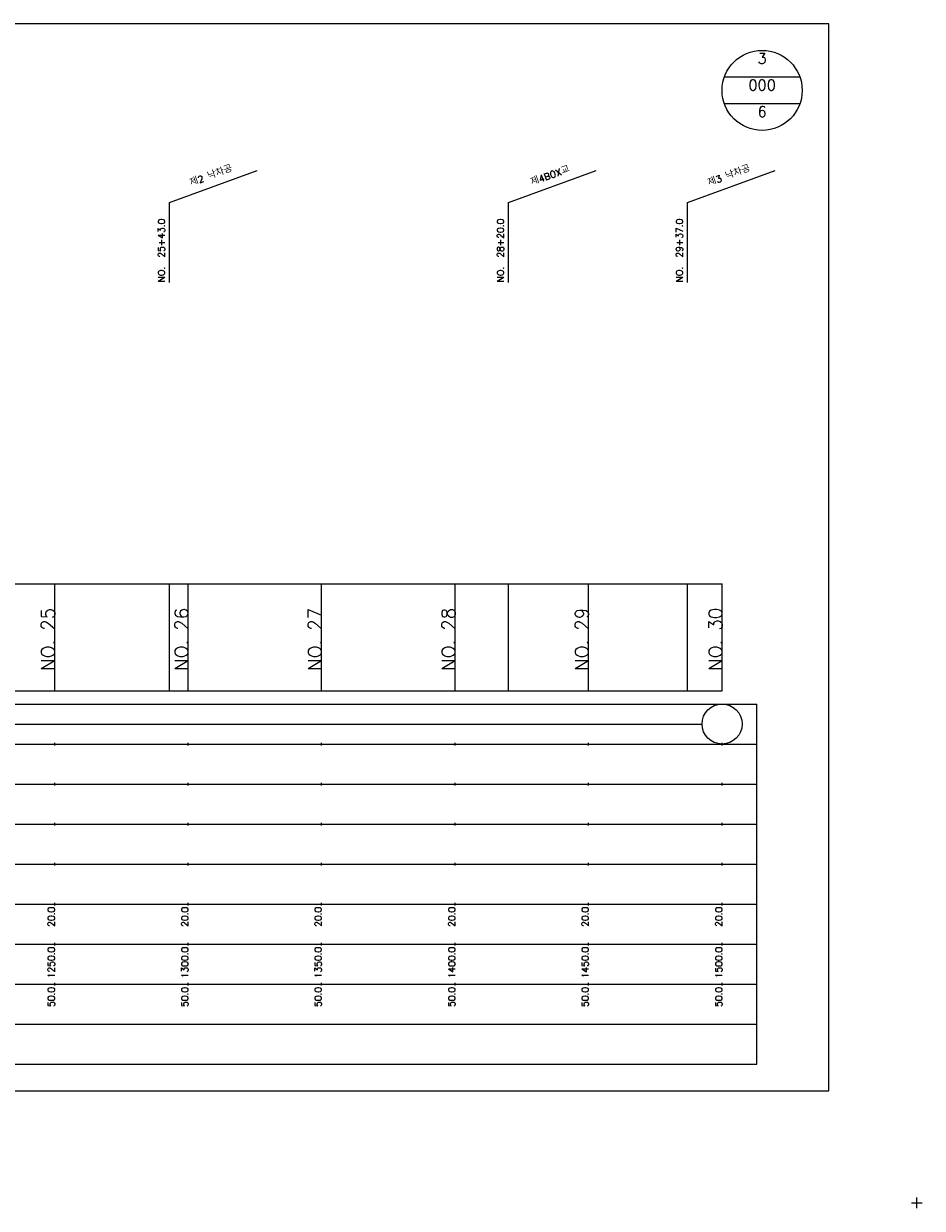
# Model space of a CAD drawing. Extents: x -504 to 685, y -2 to 1934.
# Tile 7 of 9: x 348 to 685, y 964 to 1408. Entities that reach past the tile are written whole.
import ezdxf
from ezdxf.enums import TextEntityAlignment as Align

# ---------------------------------------------------------------- set-up
doc = ezdxf.new("R2010")
doc.units = 0
doc.header["$LTSCALE"] = 5
for name, color, linetype in [('BOX', 5, 'CONTINUOUS'), ('DT1', 3, 'CONTINUOUS'), ('DT2', 6, 'CONTINUOUS'), ('LT1', 4, 'CONTINUOUS'), ('ST1', 7, 'CONTINUOUS')]:
    doc.layers.add(name, color=color, linetype=linetype)
doc.styles.add('GHS', font='ROMANS.shx', dxfattribs={"bigfont": 'GHS.shx'})

msp = doc.modelspace()

# ---------------------------------------------------------------- linework, layer by layer
at = {"layer": 'BOX'}
msp.add_lwpolyline([(50, 1008), (650, 1008), (650, 1408), (50, 1408), (50, 1008)], dxfattribs=at)
at = {"layer": 'DT1'}
for p, q in [((360, 1189.58), (360, 1190.58)), ((410, 1189.58), (410, 1190.58)), ((460, 1189.58), (460, 1190.58)), ((510, 1189.58), (510, 1190.58)), ((560, 1189.58), (560, 1190.58)), ((610, 1189.58), (610, 1190.58))]:
    msp.add_line(p, q, dxfattribs=at)
at = {"layer": 'LT1', "linetype": 'CONTINUOUS'}
for p, q in [((403, 1341), (435.89, 1352.97)), ((530, 1341), (562.89, 1352.97)), ((597, 1341), (629.89, 1352.97)), ((403, 1311), (403, 1341)), ((530, 1311), (530, 1341)), ((597, 1311), (597, 1341))]:
    msp.add_line(p, q, dxfattribs=at)
at = {"layer": 'LT1'}
for p, q in [((360, 1158), (360, 1198)), ((403, 1158), (403, 1198)), ((410, 1158), (410, 1198)), ((460, 1158), (460, 1198)), ((510, 1158), (510, 1198)), ((530, 1158), (530, 1198)), ((560, 1158), (560, 1198)), ((597, 1158), (597, 1198)), ((610, 1158), (610, 1198)), ((110, 1158), (610, 1158)), ((360, 1137.5), (360, 1138.5)), ((410, 1137.5), (410, 1138.5)), ((460, 1137.5), (460, 1138.5)), ((510, 1137.5), (510, 1138.5)), ((560, 1137.5), (560, 1138.5)), ((610, 1137.5), (610, 1138.5)), ((360, 1122.5), (360, 1123.5)), ((410, 1122.5), (410, 1123.5)), ((460, 1122.5), (460, 1123.5)), ((510, 1122.5), (510, 1123.5)), ((560, 1122.5), (560, 1123.5)), ((610, 1122.5), (610, 1123.5)), ((360, 1107.5), (360, 1108.5)), ((410, 1107.5), (410, 1108.5)), ((460, 1107.5), (460, 1108.5)), ((510, 1107.5), (510, 1108.5)), ((560, 1107.5), (560, 1108.5)), ((610, 1107.5), (610, 1108.5)), ((360, 1092.5), (360, 1093.5)), ((410, 1092.5), (410, 1093.5)), ((460, 1092.5), (460, 1093.5)), ((510, 1092.5), (510, 1093.5)), ((560, 1092.5), (560, 1093.5)), ((610, 1092.5), (610, 1093.5)), ((360, 1077.5), (360, 1078.5)), ((410, 1077.5), (410, 1078.5)), ((460, 1077.5), (460, 1078.5)), ((510, 1077.5), (510, 1078.5)), ((560, 1077.5), (560, 1078.5)), ((610, 1077.5), (610, 1078.5)), ((360, 1062.5), (360, 1063.5)), ((410, 1062.5), (410, 1063.5)), ((460, 1062.5), (460, 1063.5)), ((510, 1062.5), (510, 1063.5)), ((560, 1062.5), (560, 1063.5)), ((610, 1062.5), (610, 1063.5)), ((360, 1047.5), (360, 1048.5)), ((410, 1047.5), (410, 1048.5)), ((460, 1047.5), (460, 1048.5)), ((510, 1047.5), (510, 1048.5)), ((560, 1047.5), (560, 1048.5)), ((610, 1047.5), (610, 1048.5))]:
    msp.add_line(p, q, dxfattribs=at)
msp.add_lwpolyline([(110, 1198), (160, 1198), (210, 1198), (260, 1198), (310, 1198), (360, 1198), (410, 1198), (460, 1198), (510, 1198), (560, 1198), (610, 1198)], dxfattribs=at)
at = {"layer": 'ST1', "linetype": 'CONTINUOUS'}
for p, q in [((639.14, 1388), (610.86, 1388)), ((639.14, 1378), (610.86, 1378)), ((117.5, 1145.5), (602.5, 1145.5))]:
    msp.add_line(p, q, dxfattribs=at)
at = {"layer": 'ST1'}
for p, q in [((80, 1153), (623, 1153)), ((623, 1018), (623, 1153)), ((87.5, 1138), (623, 1138)), ((80, 1123), (623, 1123)), ((87.5, 1108), (623, 1108)), ((80, 1093), (623, 1093)), ((80, 1078), (623, 1078)), ((80, 1063), (623, 1063)), ((80, 1048), (623, 1048)), ((80, 1033), (623, 1033)), ((80, 1018), (623, 1018)), ((683, 964), (683, 968)), ((681, 966), (685, 966))]:
    msp.add_line(p, q, dxfattribs=at)
at = {"layer": 'ST1', "linetype": 'CONTINUOUS'}
for centre, radius in [((625, 1383), 15), ((610, 1145.5), 7.5)]:
    msp.add_circle(centre, radius, dxfattribs=at)

# ---------------------------------------------------------------- texts
at = {"layer": 'DT1', "linetype": 'CONTINUOUS', "style": 'GHS'}
for s, p in [('제2 낙차공', (419, 1349.99)), ('제4BOX교', (546, 1349.99)), ('제3 낙차공', (613, 1349.99))]:
    msp.add_text(s, height=2.5, rotation=20, dxfattribs=at).set_placement(p, align=Align.CENTER)
for s, p in [('NO.  25+43.0', (401.25, 1311.12)), ('NO.  28+20.0', (528.25, 1311.12)), ('NO.  29+37.0', (595.25, 1311.12))]:
    msp.add_text(s, height=2.5, rotation=90, dxfattribs=at).set_placement(p)
at = {"layer": 'DT1', "style": 'GHS'}
for s, height, p in [('NO. 25', 5, (360, 1189.08)), ('NO. 26', 5, (410, 1189.08)), ('NO. 27', 5, (460, 1189.08)), ('NO. 28', 5, (510, 1189.08)), ('NO. 29', 5, (560, 1189.08)), ('NO. 30', 5, (610, 1189.08)), (' 20.0', 2.5, (360, 1077)), (' 20.0', 2.5, (410, 1077)), (' 20.0', 2.5, (460, 1077)), (' 20.0', 2.5, (510, 1077)), (' 20.0', 2.5, (560, 1077)), (' 20.0', 2.5, (610, 1077)), ('  1250.0', 2.5, (360, 1062)), ('  1300.0', 2.5, (410, 1062)), ('  1350.0', 2.5, (460, 1062)), ('  1400.0', 2.5, (510, 1062)), ('  1450.0', 2.5, (560, 1062)), ('  1500.0', 2.5, (610, 1062)), ('  50.0', 2.5, (360, 1047)), ('  50.0', 2.5, (410, 1047)), ('  50.0', 2.5, (460, 1047)), ('  50.0', 2.5, (510, 1047)), ('  50.0', 2.5, (560, 1047)), ('  50.0', 2.5, (610, 1047))]:
    msp.add_text(s, height=height, rotation=90, dxfattribs=at).set_placement(p, align=Align.RIGHT)
at = {"layer": 'DT2', "linetype": 'CONTINUOUS', "style": 'GHS'}
for s, p in [('3', (625, 1393)), ('000', (625, 1383)), ('6', (625, 1373))]:
    msp.add_text(s, height=4, dxfattribs=at).set_placement(p, align=Align.CENTER)

doc.saveas('drawing.dxf')
